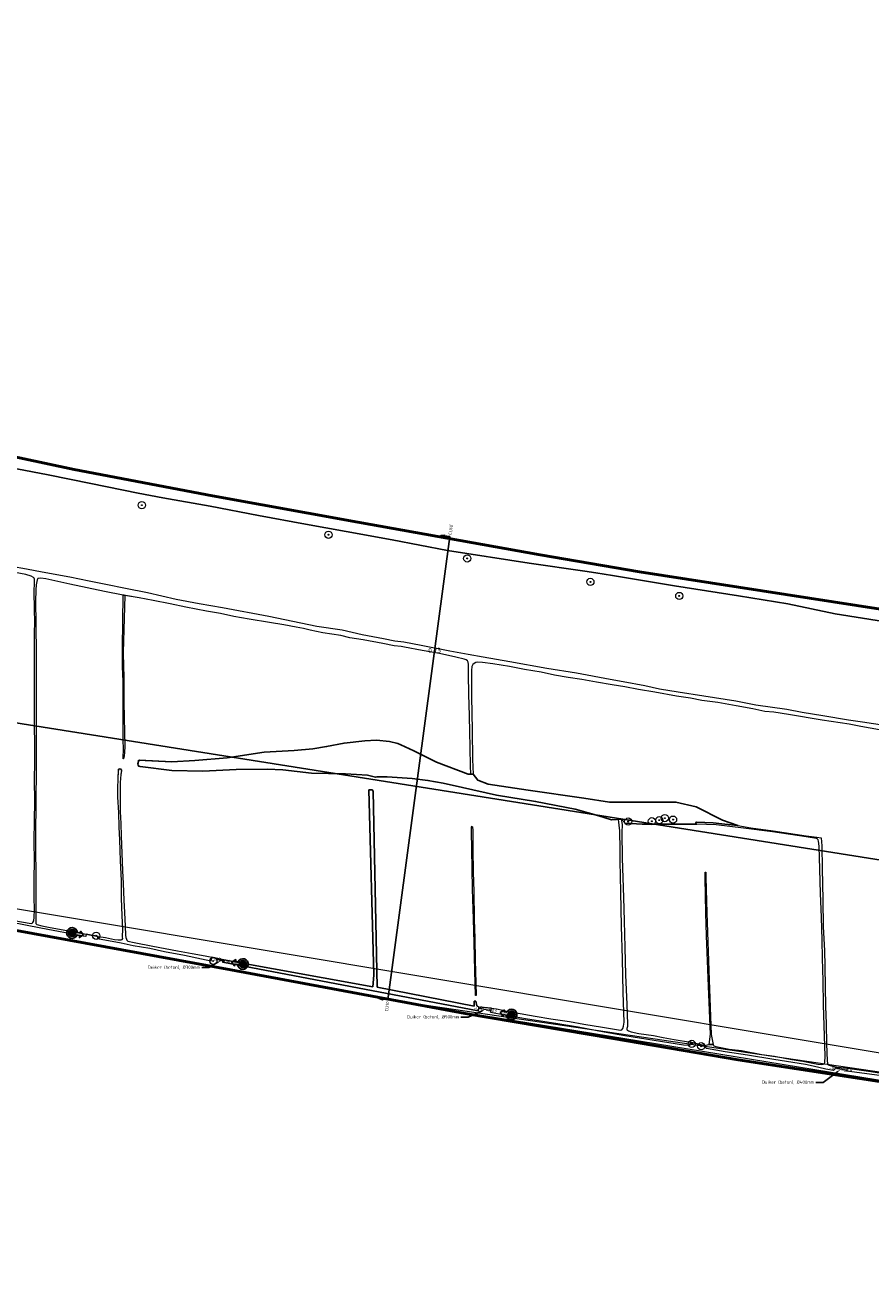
# Model space of a CAD drawing. Header units: metres. Extents: x 128583 to 136452, y 412329 to 415128.
# Tile 2 of 256: x 129030 to 129501, y 413261 to 413967. Entities that reach past the tile are written whole.
import ezdxf
from ezdxf import colors
from ezdxf.entities.mleader import LeaderData, LeaderLine
from ezdxf.enums import TextEntityAlignment as Align
from ezdxf.math import Vec2, Vec3

# ---------------------------------------------------------------- set-up
doc = ezdxf.new("R2010")
doc.units = ezdxf.units.M
for name, color, linetype, lineweight in [('B-ME-GR-BOOM-S', 90, 'Continuous', 25), ('B-ME-GR-BOUWLAND_AKKERBOUW-GV', 80, 'Continuous', 13), ('B-ME-GR-GRAS-GV', 60, 'Continuous', 13), ('B-ME-GR-RUIGTE-G', 122, 'Continuous', 25), ('B-ME-MO-LOCATIE_FOTO-S', 30, 'Continuous', 25), ('B-ME-OB-BEKLEDING_STEEN-GV', 30, 'Continuous', 18), ('B-ME-OG-WATER_SLOOT-GV', 120, 'Continuous', 18), ('B-ME-RI-BOB-S', 7, 'Continuous', 25), ('B-ME-VH-VERHARDING_ASFALT-G', 252, 'Continuous', 18), ('B-ME-WH-DUIKER-G', 150, 'Continuous', 18), ('X-XX-AL-GRENZEN_PROJECTGRENS MEET-G', 170, 'KG-OG', 50), ('X-XX-AL-T18', 10, 'Continuous', 18)]:
    doc.layers.add(name, color=color, linetype=linetype, lineweight=lineweight)
doc.layers.add('B-ME-GW-HOOGTE_LOSSE HOOGTE-S', color=7, linetype='Continuous', lineweight=25, true_color=0x305f30)
doc.layers.add('X-ME-AL-PROFIELLOCATIE-S', color=7, linetype='Continuous')
doc.layers.add('X-XX-AL-ORIENTATIE-S', color=7, linetype='Continuous')
doc.styles.add('NLCS-ISO', font='NLCS-ISO.ttf', dxfattribs={"height": 1.8})
doc.styles.add('NLCS-ISO-ANNOTATIVE-T18', font='NLCS-ISO.ttf', dxfattribs={"height": 1.8})
doc.linetypes.add('KG-OG', pattern='A,5.5,-1.5,[2,NLCS.SHX,S=0.5,R=0,X=0,Y=0],-1.5', length=8.5)
picture_1 = doc.add_image_def('image1.png', size_in_pixel=(10579, 7604))

# ---------------------------------------------------------------- blocks, each defined once
blk = doc.blocks.new('SAL-PROFIEL_LOCATIE_LINKS-SO')
at = {"color": 0, "linetype": 'ByBlock', "lineweight": -2}
blk.add_lwpolyline([(0, 0), (0, 5), (-0.5, 3), (0, 3)], dxfattribs=at)
at = {"color": 0, "linetype": 'ByBlock', "lineweight": -2, "style": 'NLCS-ISO-ANNOTATIVE-T18'}
blk.add_attdef('PROFNUMMER', text='', height=1.8, dxfattribs=at).set_placement((-1, 0), align=Align.MIDDLE_RIGHT)
blk = doc.blocks.new('SAL-PROFIEL_LOCATIE_RECHTS-SO')
at = {"color": 0, "linetype": 'ByBlock', "lineweight": -2}
blk.add_lwpolyline([(0, 0), (0, 5), (0.5, 3), (0, 3)], dxfattribs=at)
at = {"color": 0, "linetype": 'ByBlock', "lineweight": -2, "style": 'NLCS-ISO-ANNOTATIVE-T18'}
blk.add_attdef('PROFNUMMER', text='', height=1.8, dxfattribs=at).set_placement((1, 0), align=Align.MIDDLE_LEFT)
blk = doc.blocks.new('SGR-BOOM_01-SO')
at = {"linetype": 'ByBlock', "lineweight": 18}
h = blk.add_hatch(color=0, dxfattribs=at)
h.dxf.hatch_style = 1
edge = h.paths.add_edge_path()
edge.add_arc((0, 0), 0.25, 0, 360)
at = {"color": 0, "linetype": 'ByBlock', "lineweight": 18}
for radius in [2, 0.25]:
    blk.add_circle((0, 0), radius, dxfattribs=at)
blk = doc.blocks.new('SMO-LOCATIE_FOTO_INFRACAD_02-SO')
h = blk.add_hatch(color=150)
h.dxf.hatch_style = 1
h.paths.add_polyline_path([(4, 14.5), (4, 22), (9, 22), (0, 32), (-9, 22), (-4, 22), (-4, 14.5, 7.364208)])
h.paths.add_polyline_path([(10, 0, -1), (-10, 0, -1)], flags=16)
h = blk.add_hatch(color=255)
h.dxf.hatch_style = 1
edge = h.paths.add_edge_path()
edge.add_arc((0, 0), 10, 0, 360)
at = {"color": 250}
blk.add_lwpolyline([(0, 32), (-9, 22), (-4, 22), (-4, 14.5, 7.364208), (4, 14.5), (4, 22), (9, 22)], format="xyb", close=True, dxfattribs=at)
blk.add_circle((0, 0), 10, dxfattribs=at)
at = {"color": 250, "style": 'NLCS-ISO'}
blk.add_attdef('NR', text='', height=7, dxfattribs=at).set_placement((0, 0), align=Align.MIDDLE_CENTER)

msp = doc.modelspace()

# ---------------------------------------------------------------- linework, layer by layer
at = {"layer": 'B-ME-GR-BOUWLAND_AKKERBOUW-GV'}
for points in [[(129221.164, 413540.145), (129223.059, 413540.145), (129223.574, 413539.396), (129225.963, 413430.146), (129280.065, 413419.544), (129280.065, 413422.352), (129280.979, 413422.352), (129281.502, 413419.675), (129282.557, 413419.068), (129289.626, 413418.327), (129292.54, 413418.102), (129296.06, 413417.259), (129298.673, 413416.605), (129302.528, 413415.96), (129313.978, 413413.857), (129322.815, 413412.465), (129333.2, 413410.92), (129341.103, 413409.526), (129351.542, 413407.81), (129360.446, 413406.28), (129361.721, 413406.164), (129362.293, 413406.386), (129362.893, 413407.075), (129363.35, 413408.289), (129363.59, 413410.588), (129363.174, 413427.213), (129362.756, 413445.878), (129362.243, 413464.213), (129361.807, 413483.322), (129361.44, 413500.369), (129361.358, 413506.647), (129361.152, 413517.312), (129360.407, 413523.689), (129356.545, 413523.383), (129349.562, 413525.717), (129336.379, 413529.5), (129314.258, 413533.692), (129292.407, 413537.271), (129273.504, 413541.444), (129262.678, 413543.925), (129254.213, 413545.469), (129245.333, 413546.538), (129231.497, 413547.526), (129225.841, 413547.52), (129224.899, 413547.232), (129220.536, 413548.347), (129208.31, 413549.078), (129189.271, 413549.559), (129173.274, 413551.325), (129164.503, 413551.687), (129147.319, 413551.513), (129128.663, 413550.526), (129111.384, 413551.077), (129093.15, 413553.188), (129092.514, 413553.946), (129092.491, 413554.692), (129092.593, 413555.224), (129092.852, 413556.751), (129111.404, 413555.79), (129124.238, 413556.477), (129142.311, 413558.008), (129162.785, 413561.22), (129179.659, 413562.2), (129189.976, 413563.151), (129197.641, 413564.337), (129207.456, 413566.253), (129219.067, 413567.541), (129225.545, 413567.978), (129232.744, 413567.125), (129237.363, 413566.106), (129239.034, 413565.258), (129246.421, 413562.031), (129258.9, 413555.589), (129276.685, 413548.946), (129278.1, 413549.003), (129277.984, 413553.799), (129277.787, 413563.436), (129277.566, 413573.061), (129277.203, 413588.326), (129277.022, 413592.574), (129276.921, 413605.402), (129276.817, 413610.118), (129276.708, 413611.518), (129276.249, 413612.086), (129275.585, 413612.777), (129274.375, 413613.192), (129269.687, 413614.273), (129260.574, 413616.311), (129251.053, 413617.914), (129241.211, 413619.812), (129239.239, 413620.155), (129235.409, 413620.557), (129229.125, 413621.857), (129218.018, 413623.885), (129210.618, 413625.021), (129205.69, 413626.294), (129195.589, 413627.803), (129188.506, 413629.213), (129184.822, 413630.174), (129180.728, 413630.985), (129173.909, 413632.214), (129165.767, 413633.631), (129154.536, 413635.51), (129145.87, 413636.946), (129138.479, 413638.514), (129130.793, 413639.933), (129119.139, 413642.197), (129110.471, 413643.919), (129100.949, 413645.863), (129093.217, 413647.259), (129085.243, 413648.665), (129084.31, 413616.906), (129084.465, 413608.989), (129084.619, 413603.442), (129084.599, 413596.321), (129084.681, 413589.167), (129084.806, 413580.293), (129084.96, 413572.547), (129085.103, 413564.652), (129084.997, 413560.972), (129084.796, 413559.235), (129084.445, 413557.437), (129084.184, 413557.436), (129084.198, 413558.011), (129084.314, 413559.685), (129084.396, 413561.298), (129084.463, 413563.409), (129084.302, 413567.588), (129084.308, 413579.755), (129084.25, 413591.033), (129084.224, 413600.557), (129083.918, 413609.055), (129083.785, 413619.353), (129084.139, 413648.879), (129073.763, 413650.938), (129054.535, 413654.985), (129041.16, 413658.013), (129038.326, 413658.253), (129037.055, 413658.141), (129036.544, 413658.03), (129036.323, 413657.453), (129035.777, 413654.578), (129035.561, 413651.719), (129035.388, 413645.332), (129035.572, 413633.278), (129035.652, 413615.444), (129035.73, 413593.475), (129035.724, 413570.418), (129035.617, 413552.285), (129035.481, 413533.214), (129035.374, 413515.081), (129035.449, 413484.843), (129035.421, 413465.998), (129035.484, 413465.564), (129036.053, 413465.116), (129038.92, 413464.316), (129043.586, 413463.461), (129052.712, 413461.63), (129063.533, 413459.619), (129070.235, 413458.408), (129074.34, 413457.803), (129079.335, 413456.735), (129081.478, 413456.507), (129083.05, 413456.503), (129083.664, 413456.757), (129083.992, 413457.18), (129083.942, 413458.069), (129084.01, 413462.615), (129083.665, 413469.893), (129083.33, 413479.746), (129083.2, 413489.531), (129082.709, 413500.648), (129082.554, 413506.594), (129082.354, 413512.232), (129082.078, 413519.317), (129081.74, 413527.541), (129081.308, 413536.117), (129081.212, 413541.551), (129081.417, 413545.995), (129081.673, 413551.711), (129082.593, 413552.016), (129083.287, 413551.232), (129083.009, 413548.772), (129082.611, 413544.201), (129082.516, 413538.242), (129082.58, 413528.081), (129082.853, 413521.395), (129083.174, 413514.39), (129083.417, 413504.833), (129083.901, 413494.969), (129084.21, 413487.93), (129084.508, 413478.715), (129084.886, 413471.824), (129085.335, 413464.114), (129085.486, 413459.136), (129085.698, 413457.759), (129086.033, 413456.872), (129086.287, 413456.258), (129086.756, 413455.839), (129090.337, 413455.083), (129100.807, 413452.96), (129114.617, 413450.331), (129122.759, 413448.801), (129129.943, 413447.585), (129133.729, 413446.818), (129140.383, 413445.397), (129223.397, 413430.363), (129224.11, 413436.798)], [(129409.636, 413458.827), (129409.281, 413471.601), (129408.883, 413491.097), (129408.859, 413494.174), (129409.281, 413494.238), (129409.273, 413491.287), (129409.8, 413471.606), (129411.054, 413433.942), (129412.193, 413403.786), (129413.255, 413398.037), (129413.737, 413397.394), (129414.736, 413397.087), (129422.199, 413395.59), (129429.056, 413394.819), (129440.473, 413392.526), (129447.443, 413391.639), (129452.431, 413390.695), (129457.248, 413389.809), (129463.352, 413388.898), (129471.588, 413387.211), (129473.941, 413386.911), (129474.683, 413387.074), (129475.164, 413387.307), (129475.57, 413387.986), (129475.691, 413391.582), (129475.341, 413402.961), (129474.898, 413420.238), (129474.629, 413433.722), (129474.327, 413446.341), (129474.019, 413456.353), (129473.652, 413469.223), (129473.254, 413482.39), (129472.757, 413495.876), (129472.425, 413508.792), (129472.115, 413511.641), (129471.906, 413512.247), (129471.557, 413512.672), (129470.866, 413512.988), (129465.161, 413513.895), (129446.361, 413516.76), (129430.296, 413518.831), (129414.885, 413520.729), (129404.146, 413521.096), (129373.615, 413521.098), (129364.292, 413521.54), (129362.18, 413523.829), (129362.064, 413523.818), (129362.454, 413520.864), (129362.385, 413516.467), (129362.574, 413501.997), (129363.244, 413480.197), (129363.572, 413467.127), (129364.043, 413452.312), (129364.461, 413436.906), (129365.073, 413420.46), (129365.5, 413409.369), (129365.491, 413408.074), (129365.237, 413407.063), (129365.139, 413406.603), (129365.234, 413406.329), (129365.426, 413406.054), (129366.103, 413405.682), (129367.575, 413405.191), (129371.906, 413404.308), (129380.002, 413403.153), (129385.421, 413401.989), (129391.595, 413400.97), (129400.59, 413399.428), (129408.868, 413397.444), (129408.888, 413397.528), (129410.157, 413397.947), (129411.001, 413398.131), (129411.732, 413403.838), (129410.805, 413426.051)]]:
    msp.add_lwpolyline(points, close=True, dxfattribs=at)
at = {"layer": 'B-ME-GR-GRAS-GV'}
for points in [[(129648.858, 413611.801), (129481.304, 413638.34), (129454.89, 413643.979), (129427.339, 413648.458), (129391.794, 413654.054), (129357.099, 413659.797), (129347.921, 413661.348), (129341.701, 413662.107), (129310.765, 413666.668), (129265.085, 413673.802), (129234.245, 413679.675), (129208.626, 413684.33), (129185.911, 413688.496), (129159.717, 413693.328), (129132.834, 413698.404), (129106.279, 413703.206), (129092.6, 413705.672), (129066.267, 413711.087), (129042.348, 413715.964), (129024.901, 413719.218)], [(129021.847, 413665.031), (129030.246, 413663.501), (129039.124, 413661.881), (129054.433, 413659.046), (129065.269, 413656.757), (129074.472, 413654.974), (129085.461, 413652.705), (129097.864, 413650.239), (129113.829, 413646.496), (129126.614, 413644.07), (129139.681, 413641.893), (129165.442, 413637.092), (129192.323, 413631.489), (129206.324, 413629.385), (129217.604, 413626.845), (129229.452, 413624.593), (129235.725, 413623.315), (129240.683, 413622.771), (129250.434, 413620.828), (129266.445, 413617.8), (129276.594, 413615.915), (129285.021, 413614.386), (129299.867, 413611.797), (129320.53, 413608.041), (129336.994, 413605.528), (129355.833, 413601.934), (129363.028, 413600.638), (129375.173, 413598.422), (129383.454, 413596.505), (129393.84, 413594.941), (129408.139, 413592.587), (129425.96, 413589.819), (129437.067, 413587.678), (129454.442, 413585.17), (129463.021, 413583.593), (129474.431, 413581.722), (129488.807, 413579.283), (129496.638, 413578.078), (129508.858, 413576.346)], [(129024.448, 413467.125), (129031.787, 413465.781), (129032.925, 413465.669), (129033.512, 413465.778), (129033.907, 413466.248), (129034.391, 413467.12), (129034.605, 413469.118), (129034.757, 413473.197), (129034.648, 413480.302), (129034.668, 413490.727), (129034.709, 413500.212), (129034.609, 413511.706), (129034.778, 413522.836), (129034.942, 413533.84), (129034.722, 413545.54), (129034.871, 413556.037), (129034.954, 413566.053), (129034.841, 413575.467), (129034.739, 413585.262), (129034.701, 413597.083), (129034.809, 413604.664), (129034.762, 413611.311), (129034.778, 413620.797), (129034.827, 413628.076), (129034.866, 413633.427), (129034.855, 413641.24), (129034.665, 413650.631), (129034.703, 413655.931), (129034.731, 413657.655), (129034.546, 413658.219), (129034.206, 413658.711), (129032.885, 413659.462), (129029.842, 413660.293), (129015.899, 413663.009)], [(129506.131, 413573.747), (129495.687, 413575.493), (129489.121, 413576.831), (129474.173, 413579.049), (129455.255, 413582.212), (129447.103, 413583.48), (129442.179, 413583.842), (129435.336, 413585.345), (129426.088, 413587.029), (129415.86, 413588.845), (129406.933, 413590.12), (129400.615, 413591.318), (129392.805, 413592.531), (129380.728, 413594.782), (129371.664, 413596.159), (129364.103, 413597.67), (129356.932, 413598.75), (129348.265, 413600.357), (129340.021, 413601.693), (129332.496, 413602.908), (129324.834, 413604.167), (129317.454, 413605.826), (129308.138, 413607.419), (129299.665, 413609.039), (129290.316, 413610.529), (129284.638, 413611.308), (129281.778, 413611.487), (129280.902, 413611.244), (129279.924, 413610.749), (129279.187, 413610.061), (129278.737, 413608.977), (129278.486, 413606.822), (129278.584, 413592.309), (129278.886, 413573.444), (129279.016, 413557.062), (129279.468, 413548.896), (129281.968, 413545.654), (129287.883, 413543.331), (129310.173, 413540.057), (129341.141, 413535.509), (129355.503, 413533.4), (129376.618, 413533.4), (129392.569, 413533.4), (129403.84, 413530.681), (129418.49, 413523.359), (129427.061, 413520.215), (129434.294, 413518.991), (129446.812, 413517.404), (129465.215, 413514.6), (129471.172, 413513.815), (129473.615, 413513.389), (129473.964, 413509.002), (129474.173, 413496.281), (129474.455, 413478.869), (129474.74, 413463.78), (129475.377, 413450.588), (129475.495, 413441.899), (129475.703, 413430.055), (129475.959, 413419.452), (129476.235, 413409.566), (129476.51, 413398.576), (129476.857, 413389.008), (129476.989, 413387.628), (129477.245, 413387.102), (129477.492, 413386.769), (129478.479, 413386.427), (129481.012, 413385.932), (129481.392, 413385.267), (129488.139, 413384.842), (129500.018, 413383.171), (129512.056, 413381.464)], [(129013.379, 413463.674), (129144.218, 413439.717), (129275.056, 413415.392), (129357.614, 413401.387), (129427.271, 413389.593), (129527.888, 413374.114)], [(129506.15, 413380.745), (129487.825, 413383.274), (129488.139, 413384.842), (129481.392, 413385.267), (129481.199, 413384.324), (129480.36, 413383.662), (129476.167, 413384.37), (129469.093, 413386.112), (129464.798, 413386.912), (129454.252, 413388.693), (129447.137, 413389.764), (129432.396, 413392.139), (129420.031, 413394.112), (129409.529, 413395.802), (129408.673, 413396.631), (129408.868, 413397.444), (129400.59, 413399.428), (129400.308, 413397.506), (129396.7, 413397.818), (129380.357, 413400.428), (129363.979, 413402.937), (129352.426, 413404.961), (129338.09, 413407.756), (129325.557, 413409.813), (129309.795, 413412.338), (129296.853, 413414.48), (129289.271, 413416.029), (129289.626, 413418.327), (129282.837, 413419.039), (129282.307, 413416.949), (129139.737, 413443.975), (129140.383, 413445.397), (129133.729, 413446.818), (129133.068, 413444.57), (129127.856, 413445.671), (129118.447, 413447.731), (129107.26, 413449.861), (129099.071, 413451.596), (129089.721, 413453.143), (129083.083, 413454.635), (129069.924, 413456.994), (129070.235, 413458.408), (129063.533, 413459.619), (129063.373, 413458.31), (129061.95, 413458.553), (129038.322, 413463.016), (129021.227, 413466.337)], [(129481.392, 413385.267), (129488.139, 413384.842)]]:
    msp.add_lwpolyline(points, dxfattribs=at)
at = {"layer": 'B-ME-GR-RUIGTE-G'}
msp.add_lwpolyline([(129092.491, 413554.692), (129092.593, 413555.224), (129092.724, 413555.995), (129092.963, 413556.55), (129093.272, 413556.729), (129111.404, 413555.79), (129124.238, 413556.477), (129142.311, 413558.008), (129162.785, 413561.22), (129179.659, 413562.2), (129189.976, 413563.151), (129197.641, 413564.337), (129207.456, 413566.253), (129219.067, 413567.541), (129225.545, 413567.978), (129232.744, 413567.125), (129237.363, 413566.106), (129239.034, 413565.258), (129246.421, 413562.031), (129258.9, 413555.589), (129276.685, 413548.946), (129278.102, 413549.003), (129279.468, 413548.896), (129281.968, 413545.654), (129287.883, 413543.331), (129310.173, 413540.057), (129341.141, 413535.509), (129355.503, 413533.4), (129376.618, 413533.4), (129392.569, 413533.4), (129403.84, 413530.681), (129418.49, 413523.359), (129427.061, 413520.215), (129419.869, 413521.066), (129413.364, 413521.698), (129404.079, 413522.224), (129403.552, 413521.968), (129403.582, 413521.558), (129404.146, 413521.096), (129373.615, 413521.098), (129364.292, 413521.54), (129362.18, 413523.829), (129356.545, 413523.383), (129349.562, 413525.717), (129336.379, 413529.5), (129314.258, 413533.692), (129292.407, 413537.271), (129273.504, 413541.444), (129262.678, 413543.925), (129254.213, 413545.469), (129245.333, 413546.538), (129231.497, 413547.526), (129225.841, 413547.52), (129224.899, 413547.232), (129220.536, 413548.347), (129208.31, 413549.078), (129189.271, 413549.559), (129173.274, 413551.325), (129164.503, 413551.687), (129147.319, 413551.513), (129128.663, 413550.526), (129111.384, 413551.077), (129093.669, 413553.128), (129092.894, 413553.493), (129092.514, 413553.946)], close=True, dxfattribs=at)
msp.add_lwpolyline([(129063.533, 413459.619), (129070.235, 413458.408)], dxfattribs=at)
at = {"layer": 'B-ME-OB-BEKLEDING_STEEN-GV'}
for points in [[(129793.483, 413596.55), (129372.167, 413661.825), (129316.822, 413671.359), (129215.112, 413689.511), (129134.111, 413704.179), (129056.958, 413718.848), (128998.315, 413731.316)], [(129024.901, 413719.218), (129042.348, 413715.964), (129066.267, 413711.087), (129092.6, 413705.672), (129106.279, 413703.206), (129132.834, 413698.404), (129159.717, 413693.328), (129185.911, 413688.496), (129208.626, 413684.33), (129234.245, 413679.675), (129265.085, 413673.802), (129310.765, 413666.668), (129341.701, 413662.107), (129347.921, 413661.348), (129357.099, 413659.797), (129391.794, 413654.054), (129427.339, 413648.458), (129454.89, 413643.979), (129481.304, 413638.34), (129648.858, 413611.801)]]:
    msp.add_lwpolyline(points, dxfattribs=at)
at = {"layer": 'B-ME-OG-WATER_SLOOT-GV'}
for points in [[(129021.847, 413665.031), (129030.246, 413663.501), (129039.124, 413661.881), (129054.433, 413659.046), (129065.269, 413656.757), (129074.472, 413654.974), (129085.461, 413652.705), (129097.864, 413650.239), (129113.829, 413646.496), (129126.614, 413644.07), (129139.681, 413641.893), (129165.442, 413637.092), (129192.323, 413631.489), (129206.324, 413629.385), (129217.604, 413626.845), (129229.452, 413624.593), (129235.725, 413623.315), (129240.683, 413622.771), (129250.434, 413620.828), (129266.445, 413617.8), (129276.594, 413615.915), (129285.021, 413614.386), (129299.867, 413611.797), (129320.53, 413608.041), (129336.994, 413605.528), (129355.833, 413601.934), (129363.028, 413600.638), (129375.173, 413598.422), (129383.454, 413596.505), (129393.84, 413594.941), (129408.139, 413592.587), (129425.96, 413589.819), (129437.067, 413587.678), (129454.442, 413585.17), (129463.021, 413583.593), (129474.431, 413581.722), (129488.807, 413579.283), (129496.638, 413578.078), (129508.858, 413576.346)], [(129024.448, 413467.125), (129031.787, 413465.781), (129032.925, 413465.669), (129033.512, 413465.778), (129033.907, 413466.248), (129034.391, 413467.12), (129034.605, 413469.118), (129034.757, 413473.197), (129034.648, 413480.302), (129034.668, 413490.727), (129034.709, 413500.212), (129034.609, 413511.706), (129034.778, 413522.836), (129034.942, 413533.84), (129034.722, 413545.54), (129034.871, 413556.037), (129034.954, 413566.053), (129034.841, 413575.467), (129034.739, 413585.262), (129034.701, 413597.083), (129034.809, 413604.664), (129034.762, 413611.311), (129034.778, 413620.797), (129034.827, 413628.076), (129034.866, 413633.427), (129034.855, 413641.24), (129034.665, 413650.631), (129034.703, 413655.931), (129034.731, 413657.655), (129034.546, 413658.219), (129034.206, 413658.711), (129032.885, 413659.462), (129029.842, 413660.293), (129015.899, 413663.009)], [(129506.131, 413573.747), (129495.687, 413575.493), (129489.121, 413576.831), (129474.173, 413579.049), (129455.255, 413582.212), (129447.103, 413583.48), (129442.179, 413583.842), (129435.336, 413585.345), (129426.088, 413587.029), (129415.86, 413588.845), (129406.933, 413590.12), (129400.615, 413591.318), (129392.805, 413592.531), (129380.728, 413594.782), (129371.664, 413596.159), (129364.103, 413597.67), (129356.932, 413598.75), (129348.265, 413600.357), (129340.021, 413601.693), (129332.496, 413602.908), (129324.834, 413604.167), (129317.454, 413605.826), (129308.138, 413607.419), (129299.665, 413609.039), (129290.316, 413610.529), (129284.638, 413611.308), (129281.778, 413611.487), (129280.902, 413611.244), (129279.924, 413610.749), (129279.187, 413610.061), (129278.737, 413608.977), (129278.486, 413606.822), (129278.584, 413592.309), (129278.886, 413573.444), (129279.016, 413557.062), (129279.468, 413548.896), (129278.1, 413549.003), (129277.984, 413553.799), (129277.787, 413563.436), (129277.566, 413573.061), (129277.203, 413588.326), (129277.022, 413592.574), (129276.921, 413605.402), (129276.817, 413610.118), (129276.708, 413611.518), (129276.249, 413612.086), (129275.585, 413612.777), (129274.375, 413613.192), (129269.687, 413614.273), (129260.574, 413616.311), (129251.053, 413617.914), (129241.211, 413619.812), (129239.239, 413620.155), (129235.409, 413620.557), (129229.125, 413621.857), (129218.018, 413623.885), (129210.618, 413625.021), (129205.69, 413626.294), (129195.589, 413627.803), (129188.506, 413629.213), (129184.822, 413630.174), (129180.728, 413630.985), (129173.909, 413632.214), (129165.767, 413633.631), (129154.536, 413635.51), (129145.87, 413636.946), (129138.479, 413638.514), (129130.793, 413639.933), (129119.139, 413642.197), (129110.471, 413643.919), (129100.949, 413645.863), (129093.217, 413647.259), (129085.506, 413648.619), (129084.981, 413648.712), (129084.776, 413648.753), (129084.139, 413648.879), (129073.763, 413650.938), (129054.535, 413654.985), (129041.16, 413658.013), (129038.326, 413658.253), (129037.055, 413658.141), (129036.544, 413658.03), (129036.323, 413657.453), (129035.777, 413654.578), (129035.561, 413651.719), (129035.388, 413645.332), (129035.572, 413633.278), (129035.652, 413615.444), (129035.73, 413593.475), (129035.724, 413570.418), (129035.617, 413552.285), (129035.481, 413533.214), (129035.374, 413515.081), (129035.449, 413484.843), (129035.421, 413465.998), (129035.484, 413465.564), (129036.053, 413465.116), (129038.92, 413464.316), (129043.586, 413463.461), (129052.712, 413461.63), (129063.533, 413459.619), (129063.373, 413458.31), (129061.95, 413458.553), (129038.322, 413463.016), (129021.227, 413466.337)], [(129506.15, 413380.745), (129487.825, 413383.274), (129488.139, 413384.842), (129500.018, 413383.171), (129512.056, 413381.464)]]:
    msp.add_lwpolyline(points, dxfattribs=at)
for points in [[(129084.445, 413557.437), (129084.184, 413557.436), (129084.198, 413558.011), (129084.314, 413559.685), (129084.396, 413561.298), (129084.463, 413563.409), (129084.302, 413567.588), (129084.308, 413579.755), (129084.25, 413591.033), (129084.224, 413600.557), (129083.918, 413609.055), (129083.785, 413619.353), (129084.139, 413648.879), (129085.243, 413648.666), (129084.31, 413616.906), (129084.465, 413608.989), (129084.619, 413603.442), (129084.599, 413596.321), (129084.681, 413589.167), (129084.806, 413580.293), (129084.96, 413572.547), (129085.103, 413564.652), (129084.997, 413560.972), (129084.796, 413559.235)], [(129086.033, 413456.872), (129086.287, 413456.258), (129086.756, 413455.839), (129090.337, 413455.083), (129100.807, 413452.96), (129114.617, 413450.331), (129122.759, 413448.801), (129129.943, 413447.585), (129133.729, 413446.818), (129133.068, 413444.57), (129127.856, 413445.671), (129118.447, 413447.731), (129107.26, 413449.861), (129099.071, 413451.596), (129089.721, 413453.143), (129083.083, 413454.635), (129069.924, 413456.994), (129070.235, 413458.408), (129074.34, 413457.803), (129079.335, 413456.735), (129081.478, 413456.507), (129083.05, 413456.503), (129083.664, 413456.757), (129083.992, 413457.18), (129083.942, 413458.069), (129084.01, 413462.615), (129083.665, 413469.893), (129083.33, 413479.746), (129083.2, 413489.531), (129082.709, 413500.648), (129082.554, 413506.594), (129082.354, 413512.232), (129082.078, 413519.317), (129081.74, 413527.541), (129081.308, 413536.117), (129081.212, 413541.551), (129081.417, 413545.995), (129081.642, 413551.02), (129082.104, 413551.854), (129082.593, 413552.016), (129082.994, 413551.563), (129083.249, 413550.892), (129083.009, 413548.772), (129082.611, 413544.201), (129082.516, 413538.242), (129082.58, 413528.081), (129082.853, 413521.395), (129083.174, 413514.39), (129083.417, 413504.833), (129083.901, 413494.969), (129084.21, 413487.93), (129084.508, 413478.715), (129084.886, 413471.824), (129085.335, 413464.114), (129085.486, 413459.136), (129085.698, 413457.759)], [(129140.383, 413445.397), (129139.737, 413443.975), (129282.307, 413416.949), (129282.808, 413418.924), (129281.502, 413419.675), (129280.979, 413422.352), (129280.065, 413422.352), (129280.065, 413419.544), (129225.963, 413430.146), (129223.574, 413539.396), (129223.059, 413540.145), (129221.164, 413540.145), (129224.11, 413436.798), (129223.397, 413430.363)], [(129365.234, 413406.329), (129365.426, 413406.054), (129366.103, 413405.682), (129367.575, 413405.191), (129371.906, 413404.308), (129380.002, 413403.153), (129385.421, 413401.989), (129391.595, 413400.97), (129400.59, 413399.428), (129400.308, 413397.506), (129396.7, 413397.818), (129380.357, 413400.428), (129363.979, 413402.937), (129352.426, 413404.961), (129338.09, 413407.756), (129325.557, 413409.813), (129309.795, 413412.338), (129296.853, 413414.48), (129289.271, 413416.029), (129289.626, 413418.327), (129292.54, 413418.102), (129296.06, 413417.259), (129298.673, 413416.605), (129302.528, 413415.96), (129313.978, 413413.857), (129322.815, 413412.465), (129333.2, 413410.92), (129341.103, 413409.526), (129351.542, 413407.81), (129360.446, 413406.28), (129361.721, 413406.164), (129362.293, 413406.386), (129362.893, 413407.075), (129363.35, 413408.289), (129363.59, 413410.588), (129363.174, 413427.213), (129362.756, 413445.878), (129362.243, 413464.213), (129361.807, 413483.322), (129361.44, 413500.369), (129361.358, 413506.647), (129361.152, 413517.312), (129360.41, 413523.665), (129360.41, 413523.665), (129362.064, 413523.818), (129362.454, 413520.864), (129362.385, 413516.467), (129362.574, 413501.997), (129363.244, 413480.197), (129363.572, 413467.127), (129364.043, 413452.312), (129364.461, 413436.906), (129365.073, 413420.46), (129365.5, 413409.369), (129365.491, 413408.074), (129365.237, 413407.063), (129365.139, 413406.603)], [(129281, 413432.527), (129281.161, 413425.442), (129280.671, 413425.508), (129280.43, 413439.234), (129279.985, 413454.829), (129279.655, 413468.111), (129279.102, 413484.821), (129278.929, 413496.212), (129278.725, 413507.103), (129278.446, 413516.956), (129278.434, 413519.462), (129278.83, 413519.92), (129279.036, 413519.625), (129279.161, 413517.518), (129279.191, 413507.367), (129279.44, 413494.244), (129279.769, 413483.503), (129280.031, 413467.93), (129280.302, 413457.359), (129280.639, 413445.023)], [(129465.161, 413513.895), (129446.361, 413516.76), (129430.296, 413518.831), (129414.885, 413520.729), (129404.146, 413521.096), (129403.582, 413521.558), (129403.552, 413521.968), (129404.079, 413522.224), (129413.364, 413521.698), (129419.869, 413521.066), (129427.061, 413520.215), (129434.294, 413518.991), (129446.812, 413517.404), (129465.215, 413514.6), (129471.172, 413513.815), (129473.615, 413513.389), (129473.964, 413509.002), (129474.173, 413496.281), (129474.455, 413478.869), (129474.74, 413463.78), (129475.377, 413450.588), (129475.495, 413441.899), (129475.703, 413430.055), (129475.959, 413419.452), (129476.235, 413409.566), (129476.51, 413398.576), (129476.857, 413389.008), (129476.989, 413387.628), (129477.245, 413387.102), (129477.492, 413386.769), (129478.479, 413386.427), (129481.012, 413385.932), (129481.392, 413385.267), (129481.199, 413384.324), (129480.36, 413383.662), (129476.167, 413384.37), (129469.093, 413386.112), (129464.798, 413386.912), (129454.252, 413388.693), (129447.137, 413389.764), (129432.396, 413392.139), (129420.031, 413394.112), (129409.529, 413395.802), (129408.673, 413396.631), (129408.888, 413397.528), (129410.157, 413397.947), (129411.001, 413398.131), (129413.255, 413398.037), (129413.737, 413397.394), (129414.736, 413397.087), (129422.199, 413395.59), (129429.056, 413394.819), (129440.473, 413392.526), (129447.443, 413391.639), (129452.431, 413390.695), (129457.248, 413389.809), (129463.352, 413388.898), (129471.588, 413387.211), (129473.941, 413386.911), (129474.683, 413387.074), (129475.164, 413387.307), (129475.57, 413387.986), (129475.691, 413391.582), (129475.341, 413402.961), (129474.898, 413420.238), (129474.629, 413433.722), (129474.327, 413446.341), (129474.019, 413456.353), (129473.652, 413469.223), (129473.254, 413482.39), (129472.757, 413495.876), (129472.425, 413508.792), (129472.115, 413511.641), (129471.906, 413512.247), (129471.557, 413512.672), (129470.866, 413512.988)], [(129412.193, 413403.786), (129413.255, 413398.037), (129411.001, 413398.131), (129411.732, 413403.838), (129410.805, 413426.051), (129409.636, 413458.827), (129409.281, 413471.601), (129408.883, 413491.097), (129408.859, 413494.174), (129409.281, 413494.238), (129409.273, 413491.287), (129409.8, 413471.606), (129411.054, 413433.942)]]:
    msp.add_lwpolyline(points, close=True, dxfattribs=at)
at = {"layer": 'B-ME-VH-VERHARDING_ASFALT-G'}
msp.add_polyline3d([(128760.092, 413518.064, 1.914), (130054.148, 413301.981, 1.34), (129231.915, 413423.111, 1.26), (129619.259, 413359.787, 1.208)], dxfattribs=at)
at = {"layer": 'B-ME-WH-DUIKER-G'}
for points in [[(129140.914, 413444.469, -0.5), (129136.69, 413445.579, 1.027)], [(129282.899, 413418.434, -0.524), (129289.56, 413417.043, -0.034)], [(129487.831, 413383.624, -0.481), (129481.177, 413384.897, -0.54)]]:
    msp.add_polyline3d(points, dxfattribs=at)
at = {"layer": 'X-ME-AL-PROFIELLOCATIE-S'}
for points in [[(129231.915, 413423.111), (129266.477, 413681.479)], [(128765.367, 413618.589), (130155.892, 413397.975)]]:
    msp.add_lwpolyline(points, dxfattribs=at)
at = {"layer": 'X-XX-AL-GRENZEN_PROJECTGRENS MEET-G'}
for points in [[(128998.315, 413731.316), (129056.958, 413718.848), (129134.111, 413704.179), (129215.112, 413689.511), (129316.822, 413671.359), (129372.167, 413661.825), (129793.483, 413596.55)], [(128998.315, 413731.316), (129056.958, 413718.848), (129134.111, 413704.179), (129215.112, 413689.511), (129316.822, 413671.359), (129372.167, 413661.825), (129793.483, 413596.55)], [(129527.888, 413374.114), (129427.271, 413389.593), (129357.614, 413401.387), (129275.056, 413415.392), (129144.218, 413439.717), (129013.379, 413463.674)], [(129527.888, 413374.114), (129427.271, 413389.593), (129357.614, 413401.387), (129275.056, 413415.392), (129144.218, 413439.717), (129013.379, 413463.674)]]:
    msp.add_lwpolyline(points, dxfattribs=at)

# ---------------------------------------------------------------- block references
at = {"layer": 'B-ME-GR-BOOM-S'}
for p in [(129094.62, 413699.041, 1.342), (129198.748, 413682.517, 1.384), (129276.13, 413669.306, 1.344), (129344.814, 413656.217, 1.282), (129394.403, 413648.367, 1.358), (129365.922, 413522.496, 0.546), (129379.117, 413522.687, 0.572), (129383.258, 413523.258, 0.546), (129386.347, 413524.422, 0.546), (129390.918, 413523.588, 0.546), (129069.178, 413458.791, 0.936), (129134.5, 413444.695, 0.903), (129401.367, 413398.442, 0.79), (129406.635, 413397.145, 0.769)]:
    msp.add_blockref('SGR-BOOM_01-SO', p, dxfattribs=at)
at = {"layer": 'B-ME-MO-LOCATIE_FOTO-S'}
ref = msp.add_blockref('SMO-LOCATIE_FOTO_INFRACAD_02-SO', (129055.765, 413460.323), dxfattribs=dict(at, xscale=0.2, yscale=0.2, zscale=0.2, rotation=260.1945627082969))
ref.add_attrib('NR', '13', dxfattribs={"layer": '0', "color": 250, "height": 1.4, "style": 'NLCS-ISO'}).set_placement((129055.765, 413460.323), align=Align.MIDDLE_CENTER)
ref = msp.add_blockref('SMO-LOCATIE_FOTO_INFRACAD_02-SO', (129150.995, 413442.991), dxfattribs=dict(at, xscale=0.2, yscale=0.2, zscale=0.2, rotation=80.06783611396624))
ref.add_attrib('NR', '12', dxfattribs={"layer": '0', "color": 250, "height": 1.4, "style": 'NLCS-ISO'}).set_placement((129150.995, 413442.991), align=Align.MIDDLE_CENTER)
ref = msp.add_blockref('SMO-LOCATIE_FOTO_INFRACAD_02-SO', (129300.845, 413414.826), dxfattribs=dict(at, xscale=0.2, yscale=0.2, zscale=0.2, rotation=80.2836638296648))
ref.add_attrib('NR', '11', dxfattribs={"layer": '0', "color": 250, "height": 1.4, "style": 'NLCS-ISO'}).set_placement((129300.845, 413414.826), align=Align.MIDDLE_CENTER)
at = {"layer": 'X-ME-AL-PROFIELLOCATIE-S'}
for name, p, rotation, values in [('SAL-PROFIEL_LOCATIE_RECHTS-SO', (129266.477, 413681.479), 82.3808421, {'PROFNUMMER': "CU10'"}), ('SAL-PROFIEL_LOCATIE_LINKS-SO', (129231.915, 413423.111), 82.38084167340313, {'PROFNUMMER': 'CU10'})]:
    msp.add_blockref(name, p, dxfattribs=dict(at, rotation=rotation)).add_auto_attribs(values)

# ---------------------------------------------------------------- texts
at = {"layer": 'B-ME-GW-HOOGTE_LOSSE HOOGTE-S', "style": 'NLCS-ISO'}
msp.add_text('-0.73', height=2.7, dxfattribs=at).set_placement((129256.918, 413616.73, 12.713), align=Align.CENTER)
at = {"layer": 'B-ME-RI-BOB-S', "style": 'NLCS-ISO'}
for s, p in [('1.03', (129136.69, 413445.579, 1.027)), ('-0.50', (129140.914, 413444.469, -0.5)), ('-0.52', (129282.899, 413418.434, -0.524)), ('-0.03', (129289.56, 413417.043, -0.034)), ('-0.54', (129481.177, 413384.897, -0.54)), ('-0.48', (129487.831, 413383.624, -0.481))]:
    msp.add_text(s, height=1.8, dxfattribs=at).set_placement(p, align=Align.MIDDLE_CENTER)

# ---------------------------------------------------------------- pictures from other files: only their frames are drawn
at = {"layer": 'X-XX-AL-ORIENTATIE-S'}
image = msp.add_image(picture_1, insert=(128583.037, 412329.432), size_in_units=(3260.092, 2343.297), dxfattribs=dict(at, fade=30))
image.dxf.flags = 15

# ---------------------------------------------------------------- leaders
at = {"layer": 'X-XX-AL-T18'}
ml = msp.add_multileader_mtext('Standard', dxfattribs=at)
ml.set_content('Duiker (beton), %%C300mm', color=256, style='NLCS-ISO')
ml.set_leader_properties()
ml.build(insert=Vec2(0, 0))
ml.multileader.update_dxf_attribs({"dogleg_length": 4, "arrow_head_size": 2})
ctx = ml.context
ctx.base_point, ctx.char_height, ctx.arrow_head_size, ctx.landing_gap_size, ctx.plane_origin = Vec3(129100.541, 413441.061, 0.264), 1.8, 2, 1, Vec3(129170.788, 413426.724, 0.264)
ctx.text_align_type = 2
notes = []
notes.append((ctx, [(0, (1, 1, 0), (129132.011, 413441.061, 0.264), (-1, 0), 4, [(1, [(129138.802, 413445.024, 0.264)], 0, [])])]))
ctx.mtext.insert, ctx.mtext.width, ctx.mtext.alignment, ctx.mtext.flow_direction = Vec3(129127.011, 413442.141, 0.264), 28.47206, 3, 5
ml = msp.add_multileader_mtext('Standard', dxfattribs=at)
ml.set_content('Duiker (beton), %%C500mm', color=256, style='NLCS-ISO')
ml.set_leader_properties()
ml.build(insert=Vec2(0, 0))
ml.multileader.update_dxf_attribs({"dogleg_length": 4, "arrow_head_size": 2})
ctx = ml.context
ctx.base_point, ctx.char_height, ctx.arrow_head_size, ctx.landing_gap_size, ctx.plane_origin = Vec3(129245.17, 413413.36, -0.279), 1.8, 2, 1, Vec3(129318.216, 413399.439, -0.279)
ctx.text_align_type = 2
notes.append((ctx, [(0, (1, 1, 0), (129276.64, 413413.36, -0.279), (-1, 0), 4, [(1, [(129286.23, 413417.738, -0.279)], 0, [])])]))
ctx.mtext.insert, ctx.mtext.width, ctx.mtext.alignment, ctx.mtext.flow_direction = Vec3(129271.64, 413414.44, -0.279), 28.47206, 3, 5
ml = msp.add_multileader_mtext('Standard', dxfattribs=at)
ml.set_content('Duiker (beton), %%C400mm', color=256, style='NLCS-ISO')
ml.set_leader_properties()
ml.build(insert=Vec2(0, 0))
ml.multileader.update_dxf_attribs({"dogleg_length": 4, "arrow_head_size": 2})
ctx = ml.context
ctx.base_point, ctx.char_height, ctx.arrow_head_size, ctx.landing_gap_size, ctx.plane_origin = Vec3(129442.967, 413376.961, -0.51), 1.8, 2, 1, Vec3(129516.49, 413365.961, -0.51)
ctx.text_align_type = 2
notes.append((ctx, [(0, (1, 1, 0), (129474.617, 413376.961, -0.51), (-1, 0), 4, [(1, [(129484.504, 413384.26, -0.51)], 0, [])])]))
ctx.mtext.insert, ctx.mtext.width, ctx.mtext.alignment, ctx.mtext.flow_direction = Vec3(129469.617, 413378.041, -0.51), 28.47206, 3, 5
for ctx, leaders in notes:
    for number, flags, end, landing, length, lines in leaders:
        leader = LeaderData()
        leader.index, (leader.has_last_leader_line, leader.has_dogleg_vector, leader.attachment_direction) = number, flags
        leader.last_leader_point, leader.dogleg_vector, leader.dogleg_length = Vec3(end), Vec3(landing), length
        for number, points, colour, breaks in lines:
            line = LeaderLine()
            line.index, line.vertices, line.color, line.breaks = number, Vec3.list(points), colors.encode_raw_color(colour), breaks
            leader.lines.append(line)
        ctx.leaders.append(leader)

doc.saveas('drawing.dxf')
